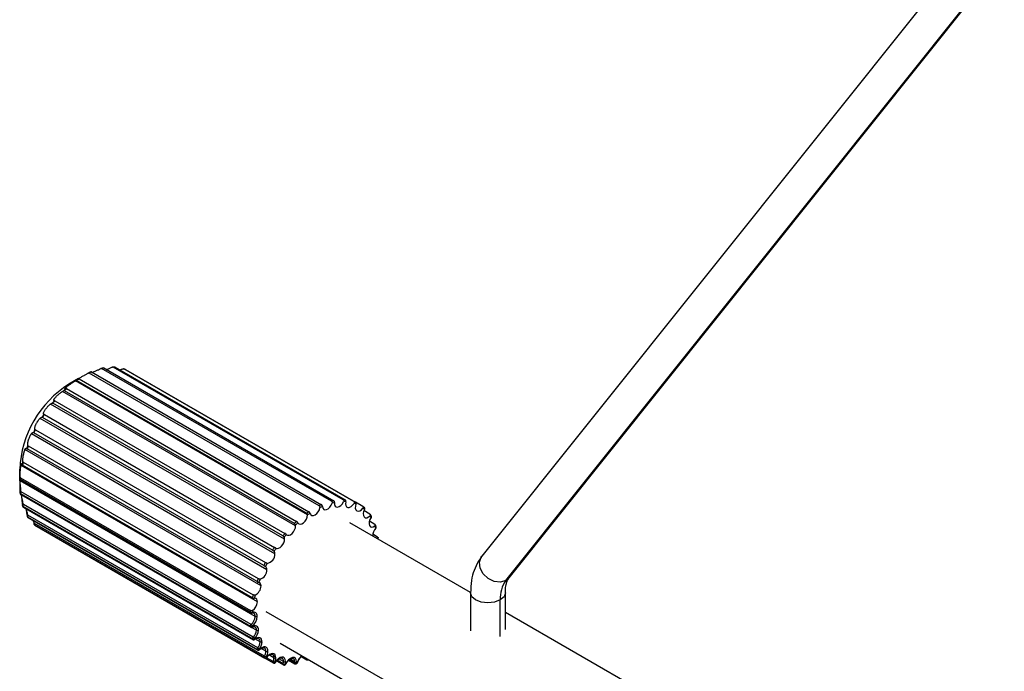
# Paper-space layout '_Isométrica' of a CAD drawing. Header units: millimetres. Extents: x -47 to 531, y -193 to 1630.
# Tile 3 of 13: x -47 to 94, y 169 to 263. Entities that reach past the tile are written whole.
import ezdxf

# ---------------------------------------------------------------- set-up
doc = ezdxf.new("R2010")
doc.units = ezdxf.units.MM

psp = doc.layouts.new('_Isométrica')

# ---------------------------------------------------------------- linework, layer by layer
at = {"color": 7, "linetype": 'Continuous', "lineweight": 25}
for p, q in [((162.77, 365.46), (19.01, 185.5)), ((22.45, 181.99), (167.05, 362.99)), ((22.91, 182.38), (167.15, 362.93)), ((-35.39, 212.53), (-35.73, 212.46)), ((-2.61, 193.37), (-35.64, 212.44)), ((-35.31, 212.52), (-2.28, 193.45)), ((-33.71, 212.66), (-34.03, 212.67)), ((-0.93, 193.58), (-33.96, 212.65)), ((-33.66, 212.64), (-0.63, 193.57)), ((-32.2, 212.31), (-32.47, 212.41)), ((0.59, 193.33), (-32.45, 212.4)), ((-32.18, 212.3), (0.85, 193.23)), ((-38.94, 211.01), (-40.33, 210.21)), ((-38.87, 210.94), (-5.84, 191.87)), ((-4.38, 192.72), (-37.42, 211.79)), ((-37.07, 211.95), (-4.04, 192.87)), ((-40.65, 209.55), (-7.61, 190.48)), ((-6.04, 191.43), (-39.38, 210.68)), ((-6.18, 191.64), (-39.22, 210.71)), ((-7.76, 189.83), (-41.24, 209.16)), ((-7.94, 190.18), (-40.98, 209.25)), ((-9.35, 187.93), (-42.96, 207.34)), ((-9.59, 188.39), (-42.63, 207.46)), ((-42.33, 207.82), (-9.29, 188.75)), ((-10.74, 185.81), (-44.47, 205.28)), ((-11.07, 186.35), (-44.11, 205.42)), ((-43.84, 205.82), (-10.81, 186.75)), ((-11.88, 183.54), (-45.71, 203.07)), ((-12.32, 184.13), (-45.36, 203.2)), ((-45.14, 203.63), (-12.11, 184.56)), ((-13.3, 181.82), (-46.33, 200.89)), ((-46.17, 201.33), (-13.14, 182.26)), ((-12.73, 181.21), (-46.64, 200.79)), ((-13.25, 178.92), (-47.2, 198.52)), ((-13.96, 179.5), (-46.99, 198.57)), ((-46.89, 199.01), (-13.86, 179.94)), ((-47.4, 197.96), (-47.4, 196.4)), ((-47.27, 196.75), (-14.24, 177.68)), ((-47.36, 196.58), (-47.36, 196.56)), ((-13.57, 176.83), (-47.34, 196.32)), ((-14.26, 177.43), (-47.3, 196.5)), ((-47.3, 196.49), (-14.26, 177.41)), ((-47.26, 196.39), (-14.22, 177.32)), ((-47.36, 194.59), (-47.35, 194.51)), ((-47.3, 194.5), (-14.26, 175.43)), ((-47.3, 194.5), (-47.29, 194.42)), ((-14.26, 175.35), (-47.29, 194.42)), ((-47.25, 194.35), (-14.21, 175.28)), ((-14.15, 175.67), (-47.19, 194.74)), ((-47.01, 192.75), (-46.99, 192.69)), ((-46.95, 192.66), (-13.92, 173.59)), ((-46.95, 192.66), (-46.93, 192.59)), ((-13.9, 173.52), (-46.93, 192.59)), ((-46.9, 192.54), (-13.86, 173.47)), ((-13.84, 173.83), (-46.87, 192.9)), ((1.88, 192.64), (0.85, 193.23)), ((2.13, 192.44), (1.89, 192.63)), ((-46.27, 191.13), (-13.23, 172.06)), ((-13.2, 172), (-46.24, 191.07)), ((-13.19, 172.29), (-46.22, 191.36)), ((-46.21, 191.05), (-13.18, 171.98)), ((2.91, 191.52), (2.05, 192.02)), ((3.13, 191.21), (2.95, 191.49)), ((-45.26, 190.19), (-45.38, 190.57)), ((-45.27, 189.97), (-12.24, 170.9)), ((-12.23, 171.12), (-45.26, 190.19)), ((-12.19, 170.86), (-45.23, 189.93)), ((-45.22, 189.92), (-45.23, 189.93)), ((-45.22, 189.92), (-12.19, 170.85)), ((17.37, 180.28), (0.03, 190.29)), ((3.63, 190.03), (2.84, 190.49)), ((3.79, 189.63), (3.69, 189.98)), ((-44.02, 189.23), (-44.01, 189.23)), ((-44.01, 189.23), (-44.02, 189.23)), ((-44.01, 189.23), (-10.98, 170.16)), ((4.02, 188.22), (3.32, 188.62)), ((4.09, 187.95), (4.08, 188.15)), ((3.96, 188.02), (4.02, 188.05)), ((22.91, 182.38), (22.45, 181.99)), ((17.37, 180.21), (17.37, 174.77)), ((22.37, 174.94), (22.37, 180.21)), ((21.64, 173.96), (21.64, 179.19)), ((-13.8, 177.31), (-13.79, 177.3)), ((-12.04, 177.55), (34.38, 150.75)), ((44.46, 164.64), (22.37, 177.4)), ((-14.26, 175.43), (-14.26, 175.35)), ((-13.98, 175.45), (-13.97, 175.37)), ((-13.4, 174.86), (-14.08, 175.25)), ((-13.92, 173.59), (-13.9, 173.52)), ((-13.64, 173.63), (-13.62, 173.57)), ((-12.87, 173.17), (-13.6, 173.59)), ((-9.97, 172.97), (33.08, 148.12)), ((-12.93, 172.01), (-12.93, 172.01)), ((-12.02, 171.83), (-12.69, 172.21)), ((-10.88, 170.88), (-11.61, 171.3)), ((-12.19, 170.85), (-12.19, 170.86)), ((-11, 170.35), (-11.94, 170.89)), ((-10.89, 170.12), (-10.92, 170.13)), ((-10.5, 170.43), (-9.51, 169.86)), ((-9.54, 170.02), (-10.41, 170.52)), ((-9.49, 170.36), (-10.15, 170.74)), ((-9.16, 169.95), (-9.16, 169.95)), ((-8.76, 170.53), (-7.87, 170.01)), ((-7.91, 170.14), (-8.69, 170.59)), ((-7.9, 170.3), (-8.56, 170.68)), ((-7.81, 170.01), (-7.75, 170.02)), ((-7.63, 170.11), (-7.56, 170.12)), ((-6.88, 171.04), (-6.13, 170.61)), ((-6.17, 170.7), (-6.82, 171.08)), ((-6.18, 170.78), (-6.17, 170.7)), ((-5.95, 170.6), (-5.9, 170.62))]:
    psp.add_line(p, q, dxfattribs=at)
at = {"color": 7, "linetype": 'Continuous', "lineweight": 25, "flags": 128}
for points in [[(-46.87, 192.9), (-46.91, 192.89), (-46.94, 192.88), (-46.97, 192.86), (-46.99, 192.84), (-47, 192.82), (-47.01, 192.8), (-47.02, 192.77), (-47.02, 192.77)], [(-5.68, 191.64), (-5.59, 191.44), (-5.42, 191.32), (-5.21, 191.31), (-4.97, 191.4), (-4.73, 191.59), (-4.52, 191.85), (-4.35, 192.15), (-4.26, 192.46)], [(-3.91, 192.63), (-3.86, 192.38), (-3.73, 192.21), (-3.55, 192.14), (-3.32, 192.17), (-3.08, 192.3), (-2.84, 192.52), (-2.65, 192.8), (-2.51, 193.11)], [(-2.17, 193.19), (-2.17, 192.91), (-2.09, 192.69), (-1.94, 192.56), (-1.73, 192.53), (-1.49, 192.6), (-1.25, 192.77), (-1.03, 193.02), (-0.86, 193.32)], [(-0.55, 193.3), (-0.59, 193), (-0.56, 192.75), (-0.45, 192.56), (-0.27, 192.47), (-0.05, 192.48), (0.2, 192.6), (0.43, 192.8), (0.63, 193.07)], [(0.91, 192.97), (0.82, 192.66), (0.81, 192.37), (0.87, 192.14), (1.01, 192), (1.21, 191.95), (1.45, 192), (1.69, 192.16), (1.91, 192.39)], [(-46.22, 191.36), (-46.26, 191.35), (-46.28, 191.34), (-46.31, 191.32), (-46.33, 191.3), (-46.34, 191.28), (-46.34, 191.26), (-46.34, 191.25)], [(-46.21, 191.05), (-46.22, 191.06), (-46.24, 191.07)], [(-7.43, 190.27), (-7.29, 190.12), (-7.09, 190.06), (-6.86, 190.11), (-6.62, 190.26), (-6.39, 190.49), (-6.21, 190.78), (-6.08, 191.09), (-6.03, 191.4)], [(2.14, 192.21), (2, 191.89), (1.95, 191.59), (1.97, 191.32), (2.07, 191.12), (2.23, 191.01), (2.45, 191.01), (2.69, 191.11), (2.93, 191.3)], [(3.09, 191.03), (2.92, 190.73), (2.82, 190.42), (2.79, 190.13), (2.85, 189.88), (2.98, 189.72), (3.17, 189.65), (3.4, 189.69), (3.64, 189.83)], [(-45.26, 190.19), (-45.29, 190.17), (-45.32, 190.16), (-45.34, 190.15), (-45.35, 190.13), (-45.36, 190.11), (-45.36, 190.1)], [(-45.29, 189.98), (-45.29, 189.97), (-45.27, 189.97)], [(-45.23, 189.93), (-45.24, 189.94), (-45.25, 189.94)], [(-9.08, 188.57), (-8.92, 188.48), (-8.71, 188.48), (-8.49, 188.56), (-8.26, 188.74), (-8.06, 188.97), (-7.9, 189.25), (-7.79, 189.55), (-7.76, 189.83)], [(-10.57, 186.6), (-10.4, 186.57), (-10.2, 186.61), (-9.99, 186.72), (-9.78, 186.91), (-9.61, 187.14), (-9.47, 187.4), (-9.38, 187.67), (-9.35, 187.93)], [(22.45, 181.99), (21.66, 181.75), (20.77, 181.84), (19.9, 182.25), (19.19, 182.92), (18.75, 183.74), (18.65, 184.6), (18.9, 185.35), (19.01, 185.5)], [(21.64, 179.19), (20.82, 178.88), (19.87, 178.77), (18.91, 178.88), (18.1, 179.19), (17.56, 179.66), (17.37, 180.21), (17.37, 180.21)], [(22.37, 180.21), (22.18, 179.66), (21.64, 179.19)], [(-13.29, 176.83), (-13.3, 176.99), (-13.34, 177.14), (-13.4, 177.26), (-13.48, 177.35), (-13.59, 177.41), (-13.71, 177.45), (-13.84, 177.45), (-13.98, 177.41)], [(-12.59, 173.17), (-12.61, 173.38), (-12.67, 173.55), (-12.77, 173.68), (-12.9, 173.76), (-13.06, 173.79), (-13.24, 173.77), (-13.43, 173.69), (-13.62, 173.57)], [(-13.62, 173.58), (-13.58, 173.61), (-13.42, 173.67), (-13.27, 173.69), (-13.14, 173.67), (-13.03, 173.6), (-12.94, 173.49), (-12.89, 173.34), (-12.87, 173.17)], [(-13.18, 171.98), (-13.19, 171.99), (-13.2, 172)], [(-11.74, 171.83), (-11.77, 172.05), (-11.84, 172.24), (-11.96, 172.37), (-12.12, 172.44), (-12.31, 172.44), (-12.52, 172.38), (-12.73, 172.25), (-12.94, 172.07)], [(-12.94, 172.07), (-12.93, 172.05), (-12.93, 172.03), (-12.93, 172.02), (-12.93, 172.01)], [(-11.98, 170.97), (-11.83, 171.13), (-11.64, 171.28), (-11.44, 171.37), (-11.26, 171.4), (-11.1, 171.36), (-10.98, 171.25), (-10.91, 171.09), (-10.88, 170.88)], [(-10.6, 170.88), (-10.63, 171.13), (-10.72, 171.32), (-10.87, 171.45), (-11.05, 171.5), (-11.27, 171.47), (-11.5, 171.36), (-11.73, 171.18), (-11.94, 170.94)], [(-11.94, 170.94), (-11.93, 170.93), (-11.93, 170.92), (-11.93, 170.91), (-11.93, 170.91)], [(-10.98, 170.16), (-10.99, 170.16), (-11, 170.18), (-11.01, 170.2), (-11.02, 170.22), (-11.02, 170.25), (-11.02, 170.28), (-11.01, 170.32), (-11, 170.35)], [(-9.2, 170.36), (-9.24, 170.63), (-9.35, 170.83), (-9.52, 170.95), (-9.74, 170.98), (-9.98, 170.91), (-10.24, 170.75), (-10.48, 170.52), (-10.68, 170.23)], [(-7.62, 170.3), (-7.66, 170.59), (-7.79, 170.8), (-7.98, 170.91), (-8.23, 170.91), (-8.5, 170.79), (-8.77, 170.58), (-9.02, 170.29), (-9.21, 169.95)], [(-9.21, 169.95), (-9.19, 169.95), (-9.17, 169.95), (-9.16, 169.95), (-9.16, 169.95)], [(-7.56, 170.12), (-7.54, 170.12), (-7.52, 170.13), (-7.52, 170.14), (-7.51, 170.15)]]:
    psp.add_lwpolyline(points, dxfattribs=at)
at = {"color": 7, "linetype": 'Continuous', "lineweight": 25}
for centre, radius, start, end in [((-33.81, 205.15), 7.52, 101.5049, 104.0733), ((-34.03, 207.18), 5.47, 86.1252, 89.2997), ((-33.86, 208.17), 4.46, 67.8557, 71.4948), ((-31.17, 199.3), 14.03, 123.8026, 125.488), ((-31.04, 199.24), 14.09, 123.8003, 125.4904), ((-32.95, 202.39), 10.46, 113.8454, 115.8951), ((-32.83, 202.34), 10.51, 113.8425, 115.898), ((-32.04, 197.26), 15.37, 122.6112, 177.3942), ((-28.92, 196.5), 17.62, 132.1246, 133.5723), ((-28.78, 196.42), 17.7, 132.1226, 133.5743), ((-26.8, 194.48), 20.55, 139.4121, 140.7187), ((-26.65, 194.39), 20.64, 139.4103, 140.7205), ((-25.49, 193.49), 22.2, 146.1247, 147.3658), ((-25.33, 193.4), 22.3, 146.123, 147.3675), ((-25.5, 193.47), 22.2, 152.6342, 153.8753), ((-25.34, 193.38), 22.3, 152.6325, 153.877), ((-27.01, 194.11), 20.55, 159.281, 160.5875), ((-26.86, 194.02), 20.64, 159.2792, 160.5893), ((-29.82, 194.94), 17.62, 166.4269, 167.8744), ((-29.68, 194.85), 17.7, 166.4249, 167.8764), ((-33.23, 195.47), 14.17, 174.5146, 175.5231), ((-33.11, 195.39), 14.23, 174.5123, 175.5231), ((-47.26, 196.59), 0.0991, 188.0673, 246.6112), ((-47.16, 196.57), 0.2, 180.9756, 240.0027), ((-47.1, 196.48), 0.202, 175.4767, 179.9486), ((-47.2, 196.47), 0.0984, 173.6193, 235.0685), ((-47.19, 194.57), 0.169, 88.8819, 171.8421), ((-47.16, 194.6), 0.2, 180.6351, 184.9167), ((-47.25, 194.6), 0.105, 188.3566, 244.2964), ((-47.15, 194.52), 0.2, 185.3366, 240.0027), ((-47.24, 194.52), 0.106, 188.6276, 244.1947), ((-46.99, 194.5), 0.306, 129.4728, 180.6449), ((-47.2, 194.42), 0.092, 180.6314, 236.1032), ((-46.82, 192.78), 0.2, 182.7424, 196.9434), ((-46.9, 192.76), 0.118, 198.2558, 241.5733), ((-46.89, 192.69), 0.105, 181.6094, 197.4392), ((-46.8, 192.72), 0.2, 197.468, 240.0027), ((-46.87, 192.7), 0.118, 198.7045, 241.52), ((-46.68, 192.7), 0.278, 134.4937, 189.2002), ((-46.85, 192.61), 0.0795, 194.9792, 238.4526), ((0.21, 183.27), 10.51, 113.8425, 115.898), ((0.27, 183.16), 10.34, 113.7932, 115.9473), ((-0.78, 186.08), 7.52, 101.5049, 104.0733), ((-0.7, 185.93), 7.41, 101.4433, 104.1349), ((-1, 188.11), 5.47, 86.1252, 89.2997), ((-0.92, 187.93), 5.39, 86.049, 89.3759), ((-0.83, 189.1), 4.46, 67.8557, 71.4948), ((-0.75, 188.91), 4.39, 67.7683, 71.5822), ((-0.78, 188.92), 4.39, 48.4075, 52.2211), ((-46.14, 191.27), 0.2, 185.6812, 211.9554), ((-41.71, 194.11), 5.45, 211.9549, 212.6033), ((-46.21, 191.24), 0.127, 212.188, 240.4169), ((-46.05, 191.21), 0.236, 138.5328, 200.0365), ((-46.11, 191.22), 0.2, 212.6039, 240.0027), ((-46.17, 191.18), 0.127, 212.8447, 240.3608), ((-41.62, 194.02), 5.47, 211.9549, 212.6033), ((2, 180.16), 14.09, 123.8003, 125.4904), ((2.03, 180.11), 13.87, 123.7597, 125.531), ((-1.54, 188.29), 5.39, 30.6159, 33.9423), ((-45.16, 190.13), 0.2, 189.3164, 229.9428), ((-42.48, 193.47), 4.44, 229.9425, 230.686), ((-45.12, 190.07), 0.188, 141.7245, 213.9822), ((-42.4, 193.38), 4.46, 229.9425, 230.686), ((-45.12, 190.1), 0.2, 230.6863, 240.0027), ((4.26, 177.35), 17.7, 132.1226, 133.5743), ((4.25, 177.34), 17.43, 132.0877, 133.6091), ((-8.62, 189.83), 0.86, 359.8248, 8.3799), ((-3.38, 187.47), 7.41, 15.8595, 18.5507), ((6.38, 175.32), 20.64, 139.4103, 140.7205), ((6.35, 175.34), 20.33, 139.3789, 140.752), ((-10.08, 187.94), 0.731, 359.0063, 20.3666), ((4.85, 188.44), 1.53, 136.3863, 181.9078), ((7.7, 174.33), 22.3, 146.123, 147.3675), ((-12.08, 185.77), 1.34, 279.8865, 1.5584), ((7.65, 174.36), 21.95, 146.0931, 147.3974), ((-11.36, 185.84), 0.62, 357.3628, 34.4905), ((7.7, 174.31), 22.3, 152.6325, 153.877), ((7.64, 174.34), 21.96, 152.6026, 153.9069), ((-12.41, 183.59), 0.533, 354.9138, 50.9097), ((-13.33, 183.55), 1.45, 288.7927, 359.3781), ((-14.27, 181.27), 1.54, 296.7229, 358.0189), ((6.17, 174.95), 20.64, 159.2792, 160.5893), ((6.14, 174.98), 20.33, 159.2477, 160.6208), ((-13.2, 181.28), 0.474, 352.0895, 69.3023), ((26.09, 179.41), 4.46, 144.5931, 182.7627), ((3.35, 175.78), 17.7, 166.4249, 167.8764), ((3.36, 175.79), 17.43, 166.39, 167.9113), ((-14.85, 179), 1.6, 303.9464, 357.2985), ((-13.69, 179), 0.442, 349.7885, 88.7377), ((-0.07, 176.32), 14.23, 174.5123, 175.5231), ((-14.1, 177.73), 0.336, 241.9473, 291.6643), ((-14.06, 177.41), 0.202, 175.4767, 179.9486), ((-14.17, 177.4), 0.0984, 173.6193, 235.0685), ((-14.12, 177.5), 0.2, 240.0027, 288.328), ((-15.19, 176.91), 1.62, 309.8886, 357.0727), ((-14.11, 177.43), 0.13, 292.9604, 355.1032), ((0, 176.32), 14.02, 174.4722, 175.5229), ((-15.22, 176.93), 1.93, 309.8886, 357.0727), ((-14.09, 176.88), 0.521, 354.471, 54.2168), ((-13.43, 177.1), 0.307, 242.6097, 297.3903), ((-13.96, 175.43), 0.306, 129.4728, 180.6449), ((-14.13, 175.68), 0.285, 243.3094, 302.7849), ((-14.35, 175.34), 0.385, 15.8216, 58.772), ((-13.64, 174.95), 0.537, 350.6033, 128.0397), ((-14.13, 175.61), 0.283, 243.3667, 303.2078), ((-14.16, 175.35), 0.092, 180.6314, 236.1032), ((-14.11, 175.45), 0.2, 240.0027, 299.3195), ((-14.07, 175.36), 0.0979, 303.343, 6.4133), ((-15, 174.94), 1.61, 316.3969, 357.1671), ((-15.03, 174.95), 1.92, 316.3969, 357.1671), ((-13.9, 174.92), 0.507, 353.6552, 55.9786), ((-13.25, 175.13), 0.307, 242.6097, 297.3903), ((-13.64, 173.63), 0.278, 134.4937, 189.2002), ((-13.81, 173.81), 0.25, 244.7377, 313.0706), ((-13.79, 173.75), 0.248, 244.7893, 313.4479), ((-13.82, 173.54), 0.0795, 194.9792, 238.4526), ((-13.76, 173.65), 0.2, 240.0027, 308.3349), ((-14.11, 173.36), 0.544, 29.7691, 59.6287), ((-13.69, 173.54), 0.0746, 315.8213, 18.1791), ((-14.43, 173.24), 1.56, 322.8086, 357.536), ((-14.45, 173.25), 1.87, 322.8086, 357.536), ((-12.73, 173.44), 0.307, 242.6097, 297.3903), ((-13.01, 172.14), 0.236, 138.5328, 200.0365), ((-13.14, 172.26), 0.222, 245.8733, 322.3366), ((-8.59, 174.95), 5.47, 211.9549, 212.6033), ((-13.11, 172.21), 0.221, 245.9074, 322.6807), ((-13.73, 171.36), 1.07, 45.0549, 59.9822), ((-13.08, 172.15), 0.2, 240.0027, 316.0504), ((-8.39, 174.98), 5.39, 211.9549, 212.6033), ((-12.52, 171.89), 0.498, 353.006, 56.4329), ((-13.51, 171.88), 1.48, 329.3126, 358.0854), ((-11.88, 172.1), 0.307, 242.6097, 297.3903), ((-13.51, 171.88), 1.77, 329.3126, 358.0854), ((-5.72, 169.59), 1.92, 125.0122, 163.7627), ((-12.08, 171), 0.188, 141.7245, 213.9822), ((-12.16, 171.08), 0.197, 246.4133, 330.9037), ((-9.37, 174.31), 4.46, 229.9425, 230.686), ((-5.06, 183.54), 14.34, 240.0002, 241.1138), ((-12.12, 171.04), 0.196, 246.4181, 331.2272), ((-12.09, 171.03), 0.2, 240.0027, 322.987), ((-9.16, 174.34), 4.39, 229.9425, 230.686), ((-12.26, 170.91), 1.38, 336.1075, 358.7218), ((-10.53, 171.17), 0.941, 240.0454, 257.1124), ((-10.88, 170.33), 0.2, 240.0027, 249.3032), ((-9.39, 174.32), 4.46, 249.3035, 250.047), ((-10.9, 170.31), 0.177, 254.3484, 338.5217), ((-10.85, 170.29), 0.176, 254.9986, 338.7931), ((-10.83, 170.31), 0.2, 250.0468, 329.5512), ((-10.74, 171.15), 0.307, 242.6097, 297.3903), ((-12.24, 170.91), 1.64, 336.1075, 358.7218), ((-9.19, 174.36), 4.39, 249.3035, 250.047), ((-10.83, 169.97), 0.3, 54.0861, 61.1), ((-9.99, 170.42), 0.507, 353.5958, 55.5646), ((-9.41, 169.96), 0.138, 155.5345, 226.9629), ((-10.74, 170.38), 1.25, 343.416, 359.3418), ((-9.29, 170.46), 0.513, 240.464, 272.2395), ((-9.41, 170.03), 0.2, 240.0027, 267.3876), ((-9.35, 170.63), 0.307, 242.6097, 297.3903), ((-9.23, 175.32), 5.47, 267.3882, 268.0368), ((-9.42, 170), 0.162, 272.0484, 344.2058), ((-9.35, 169.96), 0.126, 239.4855, 267.9076), ((-9.35, 170.03), 0.2, 268.0362, 336.0919), ((-9.36, 169.99), 0.162, 272.6451, 344.496), ((-10.7, 170.38), 1.49, 343.416, 359.3418), ((-9.02, 175.34), 5.39, 267.3882, 268.0368), ((-8.4, 170.36), 0.503, 353.2196, 54.6581), ((-7.8, 170.1), 0.114, 163.3512, 232.0003), ((-9.01, 170.3), 1.11, 351.5004, 359.8202), ((-7.73, 170.46), 0.372, 241.3884, 285.9801), ((-7.76, 170.57), 0.307, 242.6097, 297.3903), ((-7.77, 170.19), 0.2, 240.0027, 282.5262), ((-7.77, 170.12), 0.138, 286.2348, 352.1718), ((-7.71, 170.2), 0.2, 283.0509, 342.9543), ((-7.7, 170.14), 0.138, 287.1686, 352.0765), ((-8.94, 170.3), 1.32, 351.5004, 359.8202), ((-6.04, 170.97), 0.303, 242.7171, 279.7037), ((-6.08, 170.69), 0.0985, 174.8703, 234.8626), ((-6.03, 170.78), 0.2, 240.0027, 294.6598), ((-5.99, 170.68), 0.0862, 295.1225, 325.0108)]:
    psp.add_arc(centre, radius, start, end, dxfattribs=at)
for points, knots in [([(-37.09, 211.85), (-37.02, 211.87), (-36.82, 211.95), (-36.46, 212.1), (-36.07, 212.28), (-35.86, 212.39), (-35.75, 212.45)], [0, 0, 0, 0, 0.135915, 0.423583, 0.711757, 1, 1, 1, 1]), ([(-34.96, 212.31), (-34.93, 212.32), (-34.75, 212.37), (-34.44, 212.49), (-34.2, 212.6), (-34.08, 212.66)], [0, 0, 0, 0, 0.090855, 0.545373, 1, 1, 1, 1]), ([(-33, 212.26), (-32.99, 212.26), (-32.84, 212.3), (-32.7, 212.35), (-32.57, 212.41)], [0, 0, 0, 0, 0.047578, 1, 1, 1, 1]), ([(-38.97, 210.96), (-38.99, 210.95), (-39.02, 210.93), (-39.07, 210.9), (-39.11, 210.88), (-39.15, 210.85), (-39.2, 210.83), (-39.23, 210.82), (-39.21, 210.85), (-39.08, 210.92), (-38.94, 211.01), (-38.76, 211.11), (-38.49, 211.26), (-38.22, 211.41), (-37.97, 211.54), (-37.81, 211.63), (-37.65, 211.72), (-37.56, 211.77), (-37.52, 211.79)], [0, 0, 0, 0, 0.03183, 0.063147, 0.094053, 0.124652, 0.18886, 0.249809, 0.3745, 0.438787, 0.499906, 0.562442, 0.625317, 0.749885, 0.81076, 0.874972, 0.936638, 1, 1, 1, 1]), ([(-40.74, 209.57), (-40.75, 209.56), (-40.79, 209.54), (-40.83, 209.53), (-40.87, 209.52), (-40.9, 209.52), (-40.91, 209.54), (-40.88, 209.6), (-40.77, 209.72), (-40.64, 209.83), (-40.48, 209.96), (-40.24, 210.13), (-39.99, 210.3), (-39.78, 210.44), (-39.63, 210.53), (-39.5, 210.61), (-39.42, 210.66), (-39.38, 210.68)], [0, 0, 0, 0, 0.042281, 0.083759, 0.124662, 0.188768, 0.249833, 0.374612, 0.439215, 0.500174, 0.562613, 0.625503, 0.750194, 0.810978, 0.875362, 0.93665, 1, 1, 1, 1]), ([(-42.41, 207.85), (-42.42, 207.85), (-42.44, 207.84), (-42.47, 207.84), (-42.49, 207.84), (-42.51, 207.86), (-42.51, 207.88), (-42.51, 207.91), (-42.5, 207.96), (-42.46, 208.04), (-42.4, 208.13), (-42.3, 208.25), (-42.18, 208.39), (-42.04, 208.53), (-41.89, 208.67), (-41.74, 208.8), (-41.6, 208.91), (-41.47, 209.01), (-41.35, 209.09), (-41.28, 209.14), (-41.24, 209.16)], [0, 0, 0, 0, 0.044221, 0.087098, 0.12884, 0.169666, 0.209804, 0.249484, 0.313967, 0.37459, 0.43917, 0.499738, 0.562334, 0.624929, 0.685529, 0.75013, 0.810645, 0.87513, 0.936199, 1, 1, 1, 1]), ([(-41.24, 209.16), (-41.23, 209.17), (-41.19, 209.19), (-41.15, 209.22), (-41.1, 209.25), (-41.08, 209.26), (-41.06, 209.27)], [0, 0, 0, 0, 0.244827, 0.49263, 0.744121, 1, 1, 1, 1]), ([(-43.92, 205.86), (-43.92, 205.86), (-43.94, 205.86), (-43.96, 205.88), (-43.97, 205.9), (-43.98, 205.93), (-43.97, 206.01), (-43.94, 206.14), (-43.85, 206.33), (-43.73, 206.52), (-43.62, 206.67), (-43.51, 206.82), (-43.39, 206.95), (-43.27, 207.08), (-43.16, 207.18), (-43.06, 207.27), (-43, 207.32), (-42.96, 207.34)], [0, 0, 0, 0, 0.042079, 0.083543, 0.12455, 0.18811, 0.249425, 0.374204, 0.499038, 0.562584, 0.624185, 0.685749, 0.749773, 0.810429, 0.875049, 0.93591, 1, 1, 1, 1]), ([(-42.96, 207.34), (-42.94, 207.35), (-42.9, 207.38), (-42.85, 207.42), (-42.8, 207.45), (-42.75, 207.48), (-42.72, 207.48), (-42.71, 207.49)], [0, 0, 0, 0, 0.192017, 0.38694, 0.58587, 0.789879, 1, 1, 1, 1]), ([(-45.21, 203.68), (-45.21, 203.68), (-45.22, 203.7), (-45.23, 203.73), (-45.24, 203.77), (-45.24, 203.82), (-45.23, 203.9), (-45.2, 204.05), (-45.14, 204.24), (-45.06, 204.42), (-44.99, 204.57), (-44.9, 204.72), (-44.81, 204.88), (-44.7, 205.03), (-44.58, 205.18), (-44.51, 205.25), (-44.47, 205.28)], [0, 0, 0, 0, 0.0520259, 0.1027074, 0.1522898, 0.2010249, 0.2491686, 0.380579, 0.4988656, 0.563046, 0.6243314, 0.6867523, 0.7495873, 0.8276186, 0.9094344, 1, 1, 1, 1]), ([(-44.47, 205.28), (-44.46, 205.3), (-44.43, 205.33), (-44.38, 205.37), (-44.34, 205.4), (-44.29, 205.43), (-44.23, 205.46), (-44.2, 205.46), (-44.18, 205.46)], [0, 0, 0, 0, 0.120106, 0.24306, 0.369579, 0.500332, 0.745892, 1, 1, 1, 1]), ([(-46.23, 201.38), (-46.24, 201.4), (-46.24, 201.42), (-46.24, 201.47), (-46.24, 201.52), (-46.24, 201.57), (-46.23, 201.67), (-46.21, 201.82), (-46.16, 202.06), (-46.09, 202.28), (-46.02, 202.48), (-45.96, 202.62), (-45.9, 202.76), (-45.84, 202.88), (-45.77, 202.99), (-45.73, 203.04), (-45.71, 203.07)], [0, 0, 0, 0, 0.051673, 0.102209, 0.151807, 0.20067, 0.249003, 0.379648, 0.499099, 0.623982, 0.687267, 0.74919, 0.81105, 0.874696, 0.935724, 1, 1, 1, 1]), ([(-45.71, 203.07), (-45.7, 203.08), (-45.68, 203.11), (-45.65, 203.15), (-45.62, 203.19), (-45.59, 203.21), (-45.56, 203.24), (-45.52, 203.26), (-45.47, 203.28), (-45.44, 203.26), (-45.43, 203.25)], [0, 0, 0, 0, 0.078365, 0.158174, 0.239914, 0.324037, 0.410959, 0.501062, 0.745478, 1, 1, 1, 1]), ([(-46.64, 200.79), (-46.63, 200.8), (-46.61, 200.84), (-46.59, 200.89), (-46.56, 200.93), (-46.54, 200.96), (-46.52, 200.99), (-46.5, 201.01), (-46.47, 201.02), (-46.44, 201.03), (-46.41, 201), (-46.4, 200.96), (-46.39, 200.94)], [0, 0, 0, 0, 0.066043, 0.132941, 0.201328, 0.271799, 0.344894, 0.421097, 0.500836, 0.661742, 0.827257, 1, 1, 1, 1]), ([(-46.95, 199.07), (-46.95, 199.09), (-46.95, 199.13), (-46.95, 199.2), (-46.95, 199.28), (-46.94, 199.39), (-46.93, 199.56), (-46.9, 199.79), (-46.86, 200.04), (-46.8, 200.28), (-46.75, 200.46), (-46.72, 200.58), (-46.68, 200.69), (-46.65, 200.75), (-46.64, 200.79)], [0, 0, 0, 0, 0.064064, 0.126687, 0.188187, 0.248885, 0.378671, 0.499024, 0.623946, 0.748977, 0.811684, 0.874331, 0.936025, 1, 1, 1, 1]), ([(-47.33, 196.83), (-47.33, 196.85), (-47.33, 196.9), (-47.33, 196.97), (-47.33, 197.06), (-47.33, 197.17), (-47.32, 197.34), (-47.31, 197.56), (-47.3, 197.8), (-47.28, 198.02), (-47.26, 198.19), (-47.24, 198.31), (-47.22, 198.42), (-47.21, 198.49), (-47.2, 198.52)], [0, 0, 0, 0, 0.063786, 0.126349, 0.187948, 0.248843, 0.377728, 0.498731, 0.624267, 0.749157, 0.812845, 0.875021, 0.937155, 1, 1, 1, 1]), ([(-47.2, 198.52), (-47.2, 198.54), (-47.19, 198.57), (-47.18, 198.62), (-47.17, 198.66), (-47.16, 198.7), (-47.14, 198.75), (-47.12, 198.79), (-47.1, 198.81), (-47.08, 198.8), (-47.07, 198.77), (-47.06, 198.71), (-47.05, 198.66), (-47.05, 198.64)], [0, 0, 0, 0, 0.04809, 0.096706, 0.146376, 0.197591, 0.250798, 0.371785, 0.500687, 0.622771, 0.750272, 0.873711, 1, 1, 1, 1]), ([(-47.36, 196.58), (-47.36, 196.65), (-47.36, 196.71), (-47.37, 196.8), (-47.37, 196.82), (-47.38, 196.81), (-47.38, 196.78), (-47.39, 196.65), (-47.4, 196.54), (-47.4, 196.4)], [0, 0, 0, 0, 0.25, 0.25, 0.5, 0.5, 0.75, 0.75, 1, 1, 1, 1]), ([(-47.34, 196.32), (-47.34, 196.42), (-47.33, 196.5), (-47.31, 196.6), (-47.3, 196.63), (-47.28, 196.64), (-47.26, 196.63), (-47.23, 196.58), (-47.22, 196.54), (-47.21, 196.49)], [0, 0, 0, 0, 0.25, 0.25, 0.5, 0.5, 0.75, 0.75, 1, 1, 1, 1]), ([(-47.4, 196.4), (-47.4, 196.38), (-47.4, 196.33), (-47.39, 196.24), (-47.39, 196.16), (-47.39, 196.07), (-47.39, 195.98), (-47.39, 195.89), (-47.39, 195.8), (-47.38, 195.71), (-47.38, 195.64), (-47.38, 195.56), (-47.38, 195.47), (-47.37, 195.28), (-47.37, 195.1), (-47.36, 194.92), (-47.36, 194.81), (-47.36, 194.69), (-47.36, 194.62), (-47.36, 194.59)], [0, 0, 0, 0, 0.044518, 0.089088, 0.133768, 0.178551, 0.223376, 0.268136, 0.312684, 0.357092, 0.401431, 0.420565, 0.476133, 0.540662, 0.708672, 0.776048, 0.859236, 0.921531, 1, 1, 1, 1]), ([(-47.19, 194.74), (-47.21, 194.95), (-47.25, 195.2), (-47.29, 195.62), (-47.31, 195.77), (-47.33, 196.06), (-47.34, 196.21), (-47.34, 196.32)], [0, 0, 0, 0, 0.5, 0.5, 0.75, 0.75, 1, 1, 1, 1]), ([(-47.18, 194.27), (-47.17, 194.23), (-47.14, 194.04), (-47.09, 193.65), (-47.04, 193.17), (-47.02, 192.89), (-47.01, 192.75)], [0, 0, 0, 0, 0.077993, 0.385952, 0.69267, 1, 1, 1, 1]), ([(-46.87, 192.9), (-46.91, 193.11), (-46.95, 193.34), (-47.02, 193.72), (-47.04, 193.85), (-47.09, 194.1), (-47.12, 194.23), (-47.14, 194.34)], [0, 0, 0, 0, 0.5, 0.5, 0.75, 0.75, 1, 1, 1, 1]), ([(-4.38, 192.72), (-4.37, 192.71), (-4.35, 192.7), (-4.33, 192.67), (-4.3, 192.64), (-4.28, 192.6), (-4.25, 192.54), (-4.26, 192.49), (-4.26, 192.46)], [0, 0, 0, 0, 0.125342, 0.25069, 0.376046, 0.501411, 0.744953, 1, 1, 1, 1]), ([(-3.91, 192.63), (-3.91, 192.64), (-3.91, 192.66), (-3.92, 192.69), (-3.93, 192.73), (-3.95, 192.78), (-3.99, 192.83), (-4.02, 192.86), (-4.04, 192.87)], [0, 0, 0, 0, 0.11696, 0.239334, 0.367287, 0.500963, 0.750473, 1, 1, 1, 1]), ([(-2.61, 193.37), (-2.6, 193.37), (-2.58, 193.35), (-2.56, 193.33), (-2.53, 193.3), (-2.51, 193.25), (-2.5, 193.19), (-2.51, 193.14), (-2.51, 193.11)], [0, 0, 0, 0, 0.125342, 0.25069, 0.376046, 0.501411, 0.744953, 1, 1, 1, 1]), ([(-2.17, 193.19), (-2.17, 193.2), (-2.17, 193.22), (-2.17, 193.26), (-2.18, 193.3), (-2.19, 193.35), (-2.23, 193.41), (-2.26, 193.43), (-2.28, 193.45)], [0, 0, 0, 0, 0.11696, 0.239334, 0.367287, 0.500963, 0.750473, 1, 1, 1, 1]), ([(-0.93, 193.58), (-0.92, 193.57), (-0.9, 193.56), (-0.88, 193.54), (-0.86, 193.51), (-0.84, 193.46), (-0.83, 193.39), (-0.85, 193.34), (-0.86, 193.32)], [0, 0, 0, 0, 0.1253415, 0.2506901, 0.3760464, 0.5014109, 0.7449531, 1, 1, 1, 1]), ([(-0.55, 193.3), (-0.54, 193.32), (-0.54, 193.34), (-0.54, 193.38), (-0.54, 193.42), (-0.55, 193.47), (-0.58, 193.53), (-0.61, 193.56), (-0.63, 193.57)], [0, 0, 0, 0, 0.11696, 0.239334, 0.367287, 0.500963, 0.750473, 1, 1, 1, 1]), ([(0.59, 193.33), (0.6, 193.33), (0.61, 193.31), (0.64, 193.29), (0.65, 193.26), (0.67, 193.21), (0.67, 193.15), (0.65, 193.1), (0.63, 193.07)], [0, 0, 0, 0, 0.125342, 0.25069, 0.376046, 0.501411, 0.744953, 1, 1, 1, 1]), ([(0.91, 192.97), (0.91, 192.98), (0.92, 193.01), (0.93, 193.05), (0.93, 193.09), (0.93, 193.14), (0.9, 193.19), (0.87, 193.22), (0.85, 193.23)], [0, 0, 0, 0, 0.11696, 0.239334, 0.367287, 0.500963, 0.750473, 1, 1, 1, 1]), ([(1.88, 192.64), (1.89, 192.63), (1.91, 192.62), (1.93, 192.59), (1.95, 192.56), (1.96, 192.52), (1.95, 192.46), (1.93, 192.42), (1.91, 192.39)], [0, 0, 0, 0, 0.125342, 0.25069, 0.376046, 0.501411, 0.744953, 1, 1, 1, 1]), ([(2.14, 192.21), (2.14, 192.22), (2.15, 192.24), (2.17, 192.28), (2.17, 192.31), (2.17, 192.36), (2.15, 192.42), (2.12, 192.44), (2.1, 192.46)], [0, 0, 0, 0, 0.1169601, 0.2393342, 0.3672867, 0.5009632, 0.7504728, 1, 1, 1, 1]), ([(-46.53, 192.33), (-46.51, 192.28), (-46.46, 192.06), (-46.39, 191.67), (-46.35, 191.38), (-46.33, 191.23)], [0, 0, 0, 0, 0.146733, 0.572942, 1, 1, 1, 1]), ([(-46.22, 191.36), (-46.27, 191.56), (-46.33, 191.86), (-46.43, 192.19), (-46.46, 192.29)], [0, 0, 0, 0, 0.679628, 1, 1, 1, 1]), ([(-6.18, 191.64), (-6.17, 191.63), (-6.15, 191.62), (-6.12, 191.59), (-6.08, 191.55), (-6.05, 191.49), (-6.04, 191.45), (-6.04, 191.43)], [0, 0, 0, 0, 0.1668876, 0.3337886, 0.5007057, 0.7518084, 1, 1, 1, 1]), ([(-5.68, 191.64), (-5.68, 191.65), (-5.69, 191.67), (-5.7, 191.7), (-5.72, 191.73), (-5.74, 191.78), (-5.79, 191.83), (-5.82, 191.86), (-5.84, 191.87)], [0, 0, 0, 0, 0.11696, 0.239334, 0.367287, 0.500963, 0.750473, 1, 1, 1, 1]), ([(2.91, 191.52), (2.92, 191.52), (2.94, 191.51), (2.96, 191.48), (2.97, 191.45), (2.98, 191.41), (2.97, 191.35), (2.94, 191.32), (2.93, 191.3)], [0, 0, 0, 0, 0.125342, 0.25069, 0.376046, 0.501411, 0.744953, 1, 1, 1, 1]), ([(3.09, 191.03), (3.1, 191.04), (3.11, 191.06), (3.13, 191.1), (3.14, 191.13), (3.14, 191.18), (3.13, 191.23), (3.09, 191.25), (3.08, 191.27)], [0, 0, 0, 0, 0.11696, 0.239334, 0.367287, 0.500963, 0.750473, 1, 1, 1, 1]), ([(-45.46, 190.62), (-45.45, 190.59), (-45.4, 190.41), (-45.37, 190.23), (-45.34, 190.07)], [0, 0, 0, 0, 0.133069, 1, 1, 1, 1]), ([(-7.94, 190.18), (-7.93, 190.17), (-7.91, 190.16), (-7.89, 190.14), (-7.86, 190.11), (-7.82, 190.07), (-7.78, 190.02), (-7.77, 189.98), (-7.77, 189.96)], [0, 0, 0, 0, 0.125342, 0.25069, 0.376046, 0.501411, 0.744953, 1, 1, 1, 1]), ([(-7.43, 190.27), (-7.43, 190.28), (-7.44, 190.3), (-7.46, 190.32), (-7.48, 190.35), (-7.51, 190.39), (-7.56, 190.44), (-7.6, 190.47), (-7.61, 190.48)], [0, 0, 0, 0, 0.11696, 0.239334, 0.367287, 0.500963, 0.750473, 1, 1, 1, 1]), ([(3.63, 190.03), (3.64, 190.03), (3.66, 190.02), (3.68, 189.99), (3.69, 189.97), (3.7, 189.93), (3.69, 189.88), (3.66, 189.85), (3.64, 189.83)], [0, 0, 0, 0, 0.125342, 0.25069, 0.376046, 0.501411, 0.744953, 1, 1, 1, 1]), ([(3.74, 189.5), (3.75, 189.51), (3.76, 189.53), (3.78, 189.55), (3.79, 189.59), (3.8, 189.63), (3.78, 189.67), (3.75, 189.7), (3.73, 189.71)], [0, 0, 0, 0, 0.11696, 0.239334, 0.367287, 0.500963, 0.750473, 1, 1, 1, 1]), ([(-9.59, 188.39), (-9.59, 188.39), (-9.57, 188.37), (-9.54, 188.35), (-9.5, 188.33), (-9.46, 188.3), (-9.42, 188.25), (-9.4, 188.22), (-9.39, 188.2)], [0, 0, 0, 0, 0.125342, 0.25069, 0.376046, 0.501411, 0.744953, 1, 1, 1, 1]), ([(-9.08, 188.57), (-9.08, 188.58), (-9.1, 188.59), (-9.12, 188.61), (-9.14, 188.64), (-9.18, 188.67), (-9.23, 188.72), (-9.27, 188.74), (-9.29, 188.75)], [0, 0, 0, 0, 0.11696, 0.239334, 0.367287, 0.500963, 0.750473, 1, 1, 1, 1]), ([(4.02, 188.22), (4.03, 188.22), (4.05, 188.2), (4.06, 188.18), (4.08, 188.16), (4.08, 188.13), (4.07, 188.08), (4.04, 188.06), (4.02, 188.05)], [0, 0, 0, 0, 0.125342, 0.25069, 0.376046, 0.501411, 0.744953, 1, 1, 1, 1]), ([(-10.57, 186.6), (-10.58, 186.61), (-10.59, 186.62), (-10.62, 186.63), (-10.65, 186.65), (-10.69, 186.68), (-10.75, 186.72), (-10.79, 186.74), (-10.81, 186.75)], [0, 0, 0, 0, 0.11696, 0.239334, 0.367287, 0.500963, 0.750473, 1, 1, 1, 1]), ([(-11.07, 186.35), (-11.06, 186.34), (-11.05, 186.33), (-11.01, 186.31), (-10.98, 186.29), (-10.94, 186.26), (-10.88, 186.23), (-10.86, 186.2), (-10.85, 186.19)], [0, 0, 0, 0, 0.125342, 0.25069, 0.376046, 0.501411, 0.744953, 1, 1, 1, 1]), ([(19.01, 185.5), (18.82, 185.25), (18.37, 184.62), (17.84, 183.45), (17.44, 181.94), (17.39, 180.81), (17.37, 180.21)], [0, 0, 0, 0, 0.1711806, 0.4304189, 0.6978173, 1, 1, 1, 1]), ([(-12.32, 184.13), (-12.31, 184.12), (-12.3, 184.11), (-12.26, 184.09), (-12.23, 184.08), (-12.18, 184.06), (-12.12, 184.03), (-12.09, 184.01), (-12.08, 184)], [0, 0, 0, 0, 0.125342, 0.25069, 0.376046, 0.501411, 0.744953, 1, 1, 1, 1]), ([(-11.85, 184.45), (-11.86, 184.45), (-11.88, 184.45), (-11.91, 184.46), (-11.94, 184.47), (-11.99, 184.49), (-12.05, 184.53), (-12.09, 184.55), (-12.11, 184.56)], [0, 0, 0, 0, 0.11696, 0.239334, 0.367287, 0.500963, 0.750473, 1, 1, 1, 1]), ([(-13.3, 181.82), (-13.29, 181.81), (-13.27, 181.8), (-13.23, 181.78), (-13.2, 181.77), (-13.15, 181.75), (-13.09, 181.74), (-13.05, 181.73), (-13.03, 181.72)], [0, 0, 0, 0, 0.125342, 0.25069, 0.376046, 0.501411, 0.744953, 1, 1, 1, 1]), ([(-12.87, 182.18), (-12.88, 182.18), (-12.89, 182.18), (-12.92, 182.18), (-12.96, 182.19), (-13.01, 182.2), (-13.07, 182.23), (-13.12, 182.25), (-13.14, 182.26)], [0, 0, 0, 0, 0.11696, 0.239334, 0.367287, 0.500963, 0.750473, 1, 1, 1, 1]), ([(22.37, 180.21), (22.37, 180.39), (22.38, 180.92), (22.52, 181.62), (22.73, 182.13), (22.86, 182.31), (22.91, 182.38)], [0, 0, 0, 0, 0.166863, 0.482851, 0.799217, 1, 1, 1, 1]), ([(-13.58, 179.89), (-13.59, 179.89), (-13.6, 179.88), (-13.64, 179.88), (-13.68, 179.88), (-13.73, 179.89), (-13.79, 179.9), (-13.84, 179.93), (-13.86, 179.94)], [0, 0, 0, 0, 0.11696, 0.239334, 0.367287, 0.500963, 0.750473, 1, 1, 1, 1]), ([(-13.96, 179.5), (-13.95, 179.49), (-13.93, 179.48), (-13.89, 179.47), (-13.85, 179.46), (-13.8, 179.45), (-13.74, 179.44), (-13.7, 179.44), (-13.68, 179.44)], [0, 0, 0, 0, 0.1253415, 0.2506901, 0.3760464, 0.5014109, 0.7449531, 1, 1, 1, 1]), ([(-13.96, 177.67), (-13.97, 177.67), (-13.99, 177.66), (-14.02, 177.65), (-14.06, 177.64), (-14.11, 177.64), (-14.18, 177.65), (-14.22, 177.67), (-14.24, 177.68)], [0, 0, 0, 0, 0.11696, 0.239334, 0.367287, 0.500963, 0.750473, 1, 1, 1, 1]), ([(-14.06, 177.31), (-14.01, 177.32), (-13.89, 177.35), (-13.83, 177.32), (-13.8, 177.3)], [0, 0, 0, 0, 0.470257, 1, 1, 1, 1]), ([(-14.02, 175.28), (-13.96, 175.3), (-13.82, 175.37), (-13.69, 175.37), (-13.64, 175.34), (-13.62, 175.32)], [0, 0, 0, 0, 0.34047, 0.783926, 1, 1, 1, 1]), ([(-12.93, 172.01), (-12.87, 172.07), (-12.72, 172.21), (-12.49, 172.32), (-12.32, 172.34), (-12.27, 172.3), (-12.25, 172.29)], [0, 0, 0, 0, 0.226412, 0.524335, 0.817113, 1, 1, 1, 1]), ([(-10.65, 170.21), (-10.6, 170.29), (-10.48, 170.48), (-10.24, 170.71), (-9.99, 170.85), (-9.8, 170.88), (-9.74, 170.84), (-9.71, 170.83)], [0, 0, 0, 0, 0.169062, 0.397208, 0.621886, 0.839122, 1, 1, 1, 1]), ([(-9.16, 169.95), (-9.12, 170.04), (-9.02, 170.24), (-8.8, 170.51), (-8.53, 170.72), (-8.3, 170.81), (-8.17, 170.81), (-8.12, 170.77), (-8.11, 170.76)], [0, 0, 0, 0, 0.148555, 0.350051, 0.550876, 0.744963, 0.936393, 1, 1, 1, 1]), ([(-7.51, 170.14), (-7.48, 170.23), (-7.41, 170.44), (-7.22, 170.74), (-6.98, 171), (-6.82, 171.08), (-6.76, 171.12)], [0, 0, 0, 0, 0.209464, 0.493432, 0.780077, 1, 1, 1, 1])]:
    psp.add_open_spline(points, degree=3, knots=knots, dxfattribs=at)
for points in [[(-35.75, 212.45), (-35.72, 212.47), (-35.68, 212.46), (-35.64, 212.44)], [(-34.08, 212.66), (-34.04, 212.67), (-34, 212.67), (-33.96, 212.65)], [(-32.57, 212.41), (-32.53, 212.43), (-32.48, 212.42), (-32.45, 212.4)], [(-38.87, 210.94), (-38.91, 210.97), (-38.95, 210.97), (-38.97, 210.96)], [(-37.52, 211.79), (-37.49, 211.81), (-37.45, 211.81), (-37.42, 211.79)], [(-37.07, 211.95), (-37.11, 211.97), (-37.15, 211.97), (-37.18, 211.95)], [(-40.65, 209.55), (-40.69, 209.57), (-40.72, 209.58), (-40.74, 209.57)], [(-39.38, 210.68), (-39.36, 210.7), (-39.33, 210.71), (-39.31, 210.72)], [(-39.31, 210.72), (-39.29, 210.73), (-39.25, 210.73), (-39.22, 210.71)], [(-41.06, 209.27), (-41.05, 209.28), (-41.01, 209.27), (-40.98, 209.25)], [(-42.71, 207.49), (-42.7, 207.49), (-42.67, 207.48), (-42.63, 207.46)], [(-42.33, 207.82), (-42.36, 207.84), (-42.39, 207.85), (-42.41, 207.85)], [(-44.18, 205.46), (-44.17, 205.45), (-44.15, 205.44), (-44.11, 205.42)], [(-43.84, 205.82), (-43.88, 205.85), (-43.91, 205.86), (-43.92, 205.86)], [(-45.14, 203.63), (-45.18, 203.65), (-45.2, 203.67), (-45.21, 203.68)], [(-45.43, 203.25), (-45.42, 203.24), (-45.4, 203.22), (-45.36, 203.2)], [(-46.39, 200.94), (-46.39, 200.93), (-46.37, 200.91), (-46.33, 200.89)], [(-46.17, 201.33), (-46.21, 201.35), (-46.23, 201.37), (-46.23, 201.38)], [(-47.05, 198.64), (-47.05, 198.62), (-47.03, 198.59), (-46.99, 198.57)], [(-46.89, 199.01), (-46.93, 199.03), (-46.95, 199.05), (-46.95, 199.07)], [(-47.27, 196.75), (-47.31, 196.77), (-47.33, 196.8), (-47.33, 196.83)], [(-6.04, 191.43), (-6.03, 191.42), (-6.03, 191.41), (-6.03, 191.4)]]:
    psp.add_open_spline(points, degree=3, dxfattribs=at)

doc.saveas('drawing.dxf')
